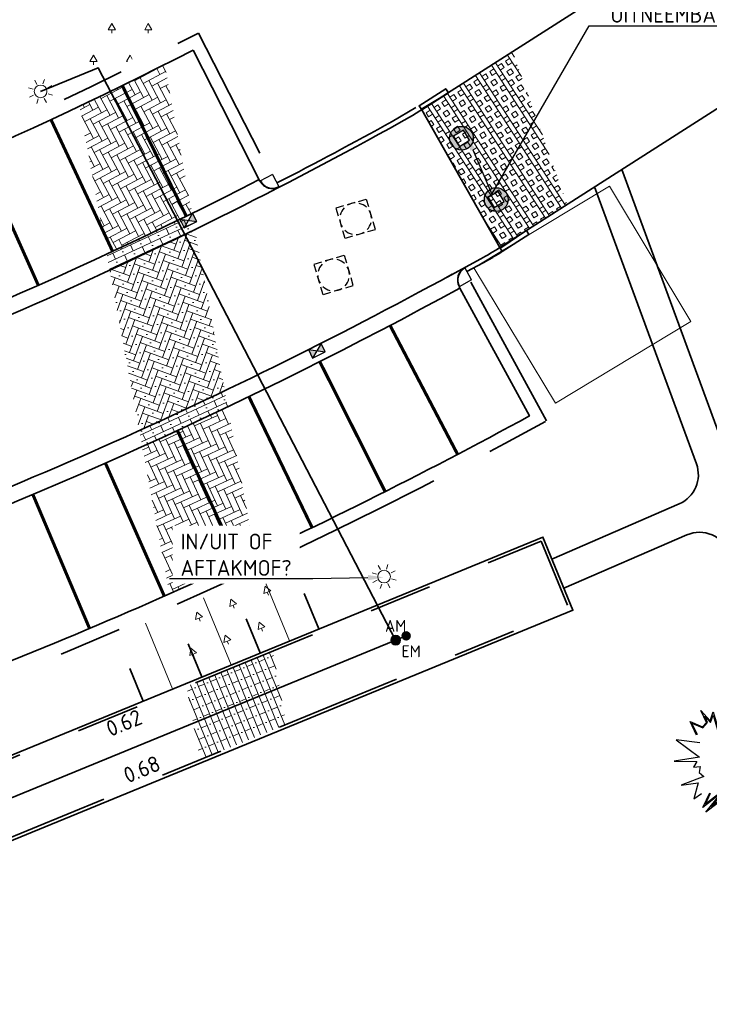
# Model space of a CAD drawing. Header units: metres. Extents: x 109063 to 109671, y 521086 to 521391.
# Tile 79 of 85: x 109370 to 109392, y 521263 to 521294. Entities that reach past the tile are written whole.
import ezdxf
from ezdxf import colors
from ezdxf.entities.mleader import LeaderData, LeaderLine
from ezdxf.enums import TextEntityAlignment as Align
from ezdxf.lldxf.tags import DXFTag
from ezdxf.math import Vec2, Vec3

# ---------------------------------------------------------------- set-up
doc = ezdxf.new("R2010")
doc.units = ezdxf.units.M
for name, pattern in [('NLCS-HIDDEN', [4, 2, -2]), ('VH-OPSLUITBAND-SO', [10, 4, -2, 2, -2]), ('VH-TROTTOIRBAND-SO', [15, 5, -2, 2, -2, 2, -2])]:
    doc.linetypes.add(name, pattern=pattern)
for name, color, linetype, lineweight in [('N-WE-GR-BEPLANTING_NATUUR_BOS-A-200', 92, 'Continuous', 18), ('N-WE-GR-HEESTER_SYMPHORICARPOS ALBUS (SNEEUWBES)-S', 90, 'Continuous', 25), ('N-WE-GW-TALUDARCERING-S', 90, 'Continuous', 25), ('N-WE-GW-TALUDARCERING_KORT-G', 90, 'Continuous', 35), ('N-WE-GW-TALUDARCERING_LANG-G', 90, 'Continuous', 18), ('N-WE-IE-MEUBILAIR_WEGMEUBILAIR_PAAL-S-200', 7, 'Continuous', 25), ('N-WE-KL-ET_LS_OV_LICHTMAST-S', 190, 'Continuous', 25), ('N-WE-OV-HULPSTUK_MOF-S-200', 190, 'Continuous', 25), ('N-WE-OV-KABEL_GROEP1-G', 190, 'OV-KABEL-SO', 35), ('N-WE-RI-HWA_KOLK_STRAATKOLK-S-200', 150, 'Continuous', 25), ('N-WE-RI-PUT-S-250', 7, 'Continuous', 25), ('N-WE-VH-KANTOPSLUITING_OPSLUITBAND_100X200-G', 150, 'VH-OPSLUITBAND-SO', 35), ('N-WE-VH-KANTOPSLUITING_TROTTOIRBAND_130 150_160_HOEKBLOK-S', 210, 'Continuous', 25), ('N-WE-VH-KANTOPSLUITING_TROTTOIRBAND_130X150-G', 210, 'VH-TROTTOIRBAND-SO', 35), ('N-WE-VH-KANTVERHARDING_VOETPAD_WANDELPAD-G', 2, 'Continuous', 35), ('N-WE-VH-KANTVERHARDING_WEG-G', 4, 'Continuous', 35), ('N-WE-VH-VERHARDING_STRAATBAKSTENEN_DIKFORMAAT_ZWART-A-200', 7, 'Continuous', 18), ('N-WE-VW-MARKERING_PARKEERVAK-G', 7, 'NLCS-HIDDEN', 35), ('X-XX-AL-PEILMAAT-T25', 7, 'Continuous', 25), ('X-XX-AL-T25', 7, 'Continuous', 25)]:
    doc.layers.add(name, color=color, linetype=linetype, lineweight=lineweight)
for name, color, linetype, lineweight, true_color in [('N-WE-GR-BOOMVAK-G', 7, 'Continuous', 18, 0xcc6600), ('N-WE-OV-KABEL_AANSLUITKABEL-G', 3, 'OV-KABEL-SO', 35, 0x00ff00), ('N-WE-VH-KANTOPSLUITING_TROTTOIRBAND_130 150_250_EINDVERLOOPBAND-S', 6, 'Continuous', 35, 0xff00ff), ('N-WE-VH-KANTOPSLUITING_TROTTOIRBAND_400-G', 6, 'VH-TROTTOIRBAND-SO', 35, 0xff00ff), ('N-WE-VH-VERHARDING_GRASBETONSTEEN-A', 7, 'Continuous', 18, 0x52a500), ('N-WE-VH-VERHARDING_STRAATBAKSTEEN-A', 7, 'Continuous', 18, 0xa50029), ('N-WE-VH-VERHARDING_STRAATBAKSTEEN_VOETPAD-A', 7, 'Continuous', 18, 0xe60000)]:
    doc.layers.add(name, color=color, linetype=linetype, lineweight=lineweight, true_color=true_color)
doc.layers.get('0').freeze()
doc.styles.add('NLCS-ISO', font='NLCS-ISO.ttf')
doc.styles.add('NLCS-ISO-M200-T25', font='NLCS-ISO.ttf', dxfattribs={"height": 0.5})
doc.styles.get("Standard").update_dxf_attribs({"font": 'isocpeur.ttf'})
tags = doc.linetypes.add('OV-KABEL-SO', pattern='A,4,-1,[103,NLCS.SHX,S=0.75,R=0,X=0,Y=0],-1,4,-1.5,["0V",Standard,S=1,R=0,X=0,Y=-0.5],-3', length=14.5).pattern_tags.tags
tags[18] = DXFTag(74, 10)
pattern_1 = [(25, (0, 0), (-0.08748198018, 0.18760571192), []), (115, (0.5628, 0.26245), (-0.56281713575, -0.26244594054), [0.207, -0.207]), (115, (0.1939, 0.3188), (-0.56281713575, -0.26244594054), [0.207, -0.207]), (25, (0.23767, 0.22503), (-0.17496396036, 0.37521142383), [0, -0.621, 0, 0]), (25, (0.4316, 0.54385), (-0.17496396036, 0.37521142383), [0, -0.621, 0, 0])]
pattern_2 = [(118, (0, 0), (-0.27048383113, 0.082695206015), [0.8, -0.4]), (28, (-0.52977, -0.28168), (-0.27048383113, 0.082695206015), [0.8, -0.4])]

# ---------------------------------------------------------------- blocks, each defined once
blk = doc.blocks.new('*U99')
at = {"layer": 'N-WE-GW-TALUDARCERING_KORT-G'}
for p, q in [((109379.274, 521274.674), (109378.812, 521275.8)), ((109377.424, 521273.915), (109376.98, 521274.997)), ((109375.574, 521273.156), (109375.143, 521274.206)), ((109373.723, 521272.396), (109373.301, 521273.426))]:
    blk.add_line(p, q, dxfattribs=at)
at = {"layer": 'N-WE-GW-TALUDARCERING_LANG-G'}
for p, q in [((109378.349, 521274.294), (109377.444, 521276.5)), ((109376.499, 521273.535), (109375.625, 521275.664)), ((109374.649, 521272.776), (109373.797, 521274.853))]:
    blk.add_line(p, q, dxfattribs=at)
blk = doc.blocks.new('SKL-ET_OV_LICHTMAST-SO')
at = {"color": 0, "linetype": 'ByBlock', "lineweight": 18}
for points in [[(0, 2), (0, 1.25)], [(-1.25, 0), (-2, 0)], [(-1.41, 1.41), (-0.88, 0.88)], [(0.88, 0.88), (1.41, 1.41)], [(2, 0), (1.25, 0)], [(-1.41, -1.41), (-0.88, -0.88)], [(0, -1.25), (0, -2)], [(0.88, -0.88), (1.41, -1.41)]]:
    blk.add_lwpolyline(points, dxfattribs=at)
blk.add_circle((0, 0), 1, dxfattribs=at)
blk = doc.blocks.new('SRI-KOLK_STRAAT-SO')
h = blk.add_hatch(color=256)
h.dxf.hatch_style = 1
h.paths.add_polyline_path([(-1.125, 1.5), (-1.125, 0), (0, 0.75)])
h.paths.add_polyline_path([(1.125, 1.5), (0, 0.75), (1.125, 0)])
for p, q in [((-1.125, 0), (1.125, 1.5)), ((1.125, 0), (-1.125, 1.5))]:
    blk.add_line(p, q)
blk.add_lwpolyline([(-1.125, 0), (1.125, 0), (1.125, 1.5), (-1.125, 1.5)], close=True)
blk = doc.blocks.new('SVH-TROTTOIRBAND EINDVERLOOPBAND_130 150X250_150X120_LINKS_L1000_HD-MM')
for p in [(-900, 0), (0, 20)]:
    blk.add_line(p, (-100, 20))
blk.add_lwpolyline([(-1000, 0), (0, 0), (0, 150), (-1000, 150)], close=True)
blk = doc.blocks.new('SVH-TROTTOIRBAND EINDVERLOOPBAND_130 150X250_150X120_RECHTS_L1000_HD-MM')
for p in [(0, 20), (900, 0)]:
    blk.add_line(p, (100, 20))
blk.add_lwpolyline([(1000, 0), (0, 0), (0, 150), (1000, 150)], close=True)
blk = doc.blocks.new('SRI-PUT_OPHOOGTEBRENGEN-SO')
for p, q in [((-0.5, 2), (0.5, 2)), ((-2, -0.5), (-2, 0.5)), ((2, -0.5), (2, 0.5)), ((-0.5, -2), (0.5, -2))]:
    blk.add_line(p, q)
for points in [[(-1, 2), (-2, 2), (-2, 1)], [(1, 2), (2, 2), (2, 1)], [(-1, -2), (-2, -2), (-2, -1)], [(1, -2), (2, -2), (2, -1)]]:
    blk.add_lwpolyline(points)
for start, end in [(120, 150), (75.5225, 104.4775), (30, 60), (165.5225, 194.4775), (345.5225, 14.4775), (210, 240), (300, 330), (255.5225, 284.4775)]:
    blk.add_arc((0, 0), 2, start, end)
blk = doc.blocks.new('SGR-HEESTER_06')
at = {"flags": 128}
for points in [[(-0.247, 0.534), (-0.247, 0.776), (-0.104, 0.615), (-0.104, 0.615), (-0.018, 0.652), (-0.018, 0.857), (0.045, 0.652), (0.15, 0.758), (0.131, 0.652), (0.094, 0.391), (0.336, 0.77), (0.343, 0.59), (0.585, 0.609), (0.398, 0.503), (0.74, 0.46), (0.492, 0.36)], [(-0.232, 0.534), (-0.232, 0.736), (-0.109, 0.596), (-0.002, 0.642), (-0.002, 0.753), (0.037, 0.623), (0.127, 0.712), (0.116, 0.654), (0.069, 0.324), (0.323, 0.72), (0.328, 0.573), (0.517, 0.588), (0.351, 0.494), (0.679, 0.452), (0.486, 0.375)], [(-0.247, 0.404), (-0.57, 0.602), (-0.353, 0.199), (-0.738, 0.311), (-0.415, 0.156), (-0.502, 0.094), (-0.402, 0.063), (-0.458, -0.018), (-0.415, -0.105), (-0.8, -0.08), (-0.539, -0.161), (-0.707, -0.359), (-0.564, -0.335)], [(0.628, 0.224), (0.876, 0.187), (0.672, 0.131), (0.827, -0.204), (0.628, -0.111), (0.771, -0.316), (0.628, -0.31), (0.715, -0.521), (0.423, -0.229), (0.591, -0.608), (0.423, -0.552), (0.479, -0.763), (0.355, -0.601), (0.206, -0.856), (0.212, -0.403), (0.125, -0.862), (0.069, -0.645)], [(-0.049, -0.564), (-0.092, -0.85), (-0.136, -0.645), (-0.34, -0.769), (-0.173, -0.533), (-0.626, -0.632), (-0.272, -0.459), (-0.638, -0.546), (-0.44, -0.378)], [(-0.064, -0.562), (-0.095, -0.764), (-0.125, -0.621), (-0.285, -0.718), (-0.137, -0.51), (-0.506, -0.59), (-0.143, -0.412), (-0.579, -0.516), (-0.43, -0.39)]]:
    blk.add_lwpolyline(points, dxfattribs=at)
blk = doc.blocks.new('SVH-TROTTOIRBAND HOEKBLOK_130 150X160_R450_H90UITW_VB-MM')
at = {"linetype": 'Continuous'}
for q in [(450, 450), (0, 0)]:
    blk.add_line((0, 450), q, dxfattribs=at)
for radius in [450, 430]:
    blk.add_arc((0, 450), radius, 270, 0, dxfattribs=at)
blk = doc.blocks.new('SIE-WEG_PAAL_UITNEEMBAAR-SO')
h = blk.add_hatch(color=256)
h.paths.add_polyline_path([(0.938, 0, 1), (-0.937, 0, 1)])
h.paths.add_polyline_path([(0.466, -0.467), (-0.469, -0.467), (-0.469, 0.467), (0.466, 0.467)], flags=16)
at = {"flags": 128}
blk.add_lwpolyline([(0.466, 0.467), (-0.469, 0.467), (-0.469, -0.467), (0.466, -0.467)], close=True, dxfattribs=at)
blk.add_circle((0, 0), 0.938)
blk = doc.blocks.new('SOV-HULP_MOF_AFTAKMOF-SO')
h = blk.add_hatch(color=256)
h.dxf.hatch_style = 1
edge = h.paths.add_edge_path()
edge.add_arc((0, 0), 1, 180, 360)
edge.add_arc((0, 0), 1, 0, 180)
at = {"flags": 128}
blk.add_lwpolyline([(-1, 0, 1), (1, 0, 1)], format="xyb", close=True, dxfattribs=at)
at = {"style": 'NLCS-ISO'}
blk.add_attdef('AM', text='', height=2.5, dxfattribs=at).set_placement((0, 3), align=Align.MIDDLE)
at = {"style": 'NLCS-ISO', "flags": 1}
for tag, p in [('OMSCHRIJVING_LEGENDA', (0, -8.43)), ('LOCATIE', (0, -12.22)), ('MASTNUMMER', (0, -16)), ('VAN', (0, -19.78)), ('NAAR', (0, -23.57)), ('AFTAKKING', (0, -27.35)), ('VOEDINGSPUNT', (0, -31.14)), ('GROEPSNUMMER', (0, -34.92)), ('POSITIE_X', (0, -38.71)), ('POSITIE_Y', (0, -42.49)), ('OVERIGE_OPMERKING(EN)_2', (0, -50.06))]:
    blk.add_attdef(tag, p, '', height=1.8, dxfattribs=at)
at = {"style": 'NLCS-ISO'}
blk.add_attdef('OVERIGE_OPMERKING(EN)_1', (0, -46.28), '', height=1.8, dxfattribs=at)
blk = doc.blocks.new('SOV-HULP_MOF_EINDMOF-SO')
h = blk.add_hatch(color=256)
h.dxf.hatch_style = 1
edge = h.paths.add_edge_path()
edge.add_arc((0, 0), 1, 180, 360)
edge.add_arc((0, 0), 1, 0, 180)
at = {"style": 'NLCS-ISO'}
blk.add_attdef('SOORT_MOF', text='', height=2.5, dxfattribs=at).set_placement((0, 3), align=Align.MIDDLE)
at = {"style": 'NLCS-ISO', "flags": 1}
for tag, p in [('OMSCHRIJVING_LEGENDA', (0, -8.43)), ('LOCATIE', (0, -12.22)), ('MASTNUMMER', (0, -16)), ('VAN', (0, -19.78)), ('NAAR', (0, -23.57)), ('AFTAKKING', (0, -27.35)), ('VOEDINGSPUNT', (0, -31.14)), ('GROEPSNUMMER', (0, -34.92)), ('POSITIE_X', (0, -38.71)), ('POSITIE_Y', (0, -42.49)), ('OVERIGE_OPMERKING(EN)_2', (0, -50.06))]:
    blk.add_attdef(tag, p, '', height=1.8, dxfattribs=at)
at = {"style": 'NLCS-ISO'}
blk.add_attdef('OVERIGE_OPMERKING(EN)_1', (0, -46.28), '', height=1.8, dxfattribs=at)

msp = doc.modelspace()

# ---------------------------------------------------------------- hatches: boundary and pattern name
at = {"layer": 'N-WE-GR-BEPLANTING_NATUUR_BOS-A-200'}
h = msp.add_hatch(dxfattribs=at)
h.set_pattern_fill('AGR-BOS-SO', color=256, scale=0.2, pattern_type=2)
h.set_pattern_definition([(0, (109286.0104, 521173.618), (0.57735, 1), [0.23094, -0.92376]), (240, (109286.1259, 521173.818), (0.5773504, -1), [0.23094, -0.92376]), (300, (109286.1259, 521173.818), (1.1547004, 2e-07), [0.23094, -0.92376]), (270, (109286.1259, 521173.61804), (0.57735, -1), [0.1, -1.9])])
h.paths.add_polyline_path([(109371.594, 521291.819), (109371.312, 521293.347), (109374.191, 521294.773), (109374.523, 521293.259)])
at = {"layer": 'N-WE-GR-BEPLANTING_NATUUR_BOS-A-200', "transparency": 33554687}
h = msp.add_hatch(dxfattribs=at)
h.set_pattern_fill('AGR-BOS-SO', color=256, scale=0.2, angle=20.835, pattern_type=2)
h.set_pattern_definition([(20.835, (109286.0891, 521173.59), (0.183919, 1.139959), [0.23094, -0.92376]), (260.835, (109286.1259, 521173.818), (0.895274, -0.729258), [0.23094, -0.92376]), (320.835, (109286.1259, 521173.818), (1.079193, 0.410701), [0.23094, -0.92376]), (290.83498, (109286.19705, 521173.6311), (0.895274, -0.7292583), [0.1, -1.9])])
h.paths.add_polyline_path([(109374.693, 521275.161), (109375.07, 521273.165), (109378.344, 521274.508), (109378.197, 521276.74)])
at = {"layer": 'N-WE-VH-VERHARDING_GRASBETONSTEEN-A'}
h = msp.add_hatch(dxfattribs=at)
h.set_pattern_fill('AVH-GRASBETONSTEEN_01-SO', color=256, scale=0.3, angle=33, pattern_type=2)
h.set_pattern_definition([(123, (0, 0), (-0.5032023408, -0.326783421), []), (123, (0.1258, 0.0817), (-0.5032023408, -0.326783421), []), (33, (0, 0), (-0.326783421, 0.5032023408), [-0.15, 0.15]), (33, (-0.0817, 0.1258), (-0.326783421, 0.5032023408), [-0.15, 0.15]), (33, (-0.1634, 0.2516), (-0.326783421, 0.5032023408), [0.15, -0.15]), (33, (-0.2451, 0.3774), (-0.326783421, 0.5032023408), [0.15, -0.15]), (123, (0.2516, 0.1634), (-0.5032023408, -0.326783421), [0.15, -0.15]), (123, (0.3774, 0.2451), (-0.5032023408, -0.326783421), [0.15, -0.15])])
h.paths.add_polyline_path([(109382.529, 521291.094), (109384.995, 521286.736), (109385.821, 521287.264), (109387.131, 521288.101), (109385.399, 521292.928), (109384.576, 521292.402), (109383.443, 521291.678)])
at = {"layer": 'N-WE-VH-VERHARDING_STRAATBAKSTEEN-A'}
h = msp.add_hatch(dxfattribs=at)
h.set_pattern_fill('AVH-SBS_DIKFORMAAT_HALFST-SO', color=256, scale=3, angle=25, pattern_type=2)
h.set_pattern_definition(pattern_1)
edge = h.paths.add_edge_path()
edge.add_line((109372.57, 521286.53), (109372.664, 521286.022))
edge.add_arc((109311.418, 521417.844), 145.355, 294.91981, 296.14622)
edge.add_line((109375.471, 521287.363), (109374.945, 521287.662))
edge.add_arc((109311.418, 521417.844), 144.855, 294.97084, 296.01158, ccw=False)
h = msp.add_hatch(dxfattribs=at)
h.set_pattern_fill('AVH-SBS_DIKFORMAAT_KEPER', color=256, scale=3, angle=250, pattern_type=2)
h.set_pattern_definition([(250, (0, 0), (0.123718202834, -0.26531454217), [0.828, -0.414]), (160, (0.58355, -0.2124), (0.123718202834, -0.26531454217), [0.828, -0.414]), (250, (-0.07974, -0.5217), (0.123718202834, -0.26531454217), [0, -1.242]), (250, (0.25638, -0.20346), (0.123718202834, -0.26531454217), [0, -1.242])])
edge = h.paths.add_edge_path()
edge.add_line((109376.301, 521282.209), (109375.36, 521287.309))
edge.add_arc((109311.418, 521417.844), 145.355, 294.91981, 296.09747, ccw=False)
edge.add_line((109372.664, 521286.022), (109373.6, 521280.949))
edge.add_arc((109311.418, 521417.844), 150.355, 294.42876, 295.56457)
h = msp.add_hatch(dxfattribs=at)
h.set_pattern_fill('AVH-SBS_DIKFORMAAT_HALFST-SO', color=256, scale=3, angle=25, pattern_type=2)
h.set_pattern_definition(pattern_1)
edge = h.paths.add_edge_path()
edge.add_line((109376.395, 521281.7), (109376.301, 521282.209))
edge.add_arc((109311.418, 521417.844), 150.355, 294.42876, 295.56457, ccw=False)
edge.add_line((109373.6, 521280.949), (109373.693, 521280.443))
edge.add_arc((109311.033, 521418.606), 151.709, 294.39538, 295.52085)
at = {"layer": 'N-WE-VH-VERHARDING_STRAATBAKSTEEN_VOETPAD-A'}
h = msp.add_hatch(dxfattribs=at)
h.set_pattern_fill('AVH-SBS_DIKFORMAAT_HALFST-SO', color=256, scale=3, angle=112.3085, pattern_type=2)
h.set_pattern_definition([(112.308545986, (0, 0), (-0.19150669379, -0.07857599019), []), (202.30854599, (-0.2357, 0.5745), (0.2357279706, -0.57452008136), [0.207, -0.207]), (202.30854599, (-0.3094, 0.2087), (0.2357279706, -0.57452008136), [0.207, -0.207]), (112.30854599, (-0.2136, 0.24797), (-0.38301338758, -0.15715198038), [0, -0.621, 0, 0]), (112.30854599, (-0.523, 0.45666), (-0.38301338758, -0.15715198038), [0, -0.621, 0, 0])])
h.paths.add_polyline_path([(109375.094, 521272.851), (109375.52, 521270.539), (109378.247, 521271.658), (109377.821, 521273.97)])
at = {"layer": 'N-WE-VH-VERHARDING_STRAATBAKSTENEN_DIKFORMAAT_ZWART-A-200'}
h = msp.add_hatch(dxfattribs=at)
h.set_pattern_fill('AVH-SBS_LINGEFORMAAT_ELLEBOOG-SO', color=256, scale=2.5, angle=118, pattern_type=2)
h.set_pattern_definition(pattern_2)
h.paths.add_polyline_path([(109374.398, 521292.524, -0.00266), (109373.061, 521291.861), (109375.083, 521287.729, 0.000352), (109375.266, 521287.819)])
h = msp.add_hatch(dxfattribs=at)
h.set_pattern_fill('AVH-SBS_LINGEFORMAAT_ELLEBOOG-SO', color=256, scale=2.5, angle=118, pattern_type=2)
h.set_pattern_definition(pattern_2)
h.paths.add_polyline_path([(109373.061, 521291.861, -0.00268), (109371.707, 521291.208), (109372.424, 521287.319), (109372.754, 521286.615, 0.004456), (109375.083, 521287.729)])
h = msp.add_hatch(dxfattribs=at)
h.set_pattern_fill('AVH-SBS_LINGEFORMAAT_ELLEBOOG-SO', color=256, scale=2.5, angle=294.7026, pattern_type=2)
h.set_pattern_definition([(294.702597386, (0, 0), (0.26527949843, -0.09811619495), [0.8, -0.4]), (204.702597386, (0.5451, 0.25074), (0.26527949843, -0.09811619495), [0.8, -0.4])])
edge = h.paths.add_edge_path()
edge.add_line((109377.258, 521277.02), (109376.395, 521281.7))
edge.add_arc((109311.033, 521418.606), 151.709, 294.39538, 295.52085, ccw=False)
edge.add_line((109373.693, 521280.443), (109374.552, 521275.786))
edge.add_arc((109311.418, 521417.844), 155.455, 293.96141, 295.05758)

# ---------------------------------------------------------------- linework, layer by layer
at = {"layer": 'N-WE-OV-KABEL_AANSLUITKABEL-G', "flags": 128}
msp.add_lwpolyline([(109370.478, 521291.674), (109372.299, 521292.418), (109381.705, 521274.32)], dxfattribs=at)
at = {"layer": 'N-WE-OV-KABEL_GROEP1-G', "flags": 128}
msp.add_lwpolyline([(109330.878, 521257.88), (109330.618, 521259.04), (109362.84, 521266.58), (109382.037, 521274.456)], dxfattribs=at)
at = {"layer": 'N-WE-VH-KANTOPSLUITING_OPSLUITBAND_100X200-G', "flags": 128}
msp.add_lwpolyline([(109360.998, 521275.264), (109363.102, 521269.078, 0.432316), (109364.429, 521268.475), (109386.305, 521277.451), (109387.178, 521275.323), (109364.622, 521266.068, 0.396268), (109364.338, 521265.444), (109364.893, 521263.801, -0.072349), (109370.014, 521234.769, 0.310013), (109371.416, 521232.851)], format="xyb", dxfattribs=at)
at = {"layer": 'N-WE-VH-KANTOPSLUITING_TROTTOIRBAND_130X150-G', "flags": 128}
for points in [[(109377.952, 521288.779, 0.007088), (109381.59, 521290.72), (109382.448, 521291.221)], [(109383.96, 521285.974), (109384.471, 521286.253, 0.017304), (109385.076, 521286.61)]]:
    msp.add_lwpolyline(points, format="xyb", dxfattribs=at)
at = {"layer": 'N-WE-VH-KANTOPSLUITING_TROTTOIRBAND_400-G', "flags": 128}
msp.add_lwpolyline([(109338.061, 521275.409), (109337.119, 521280.371, 0.032008), (109354.456, 521284.776, 0.004469), (109356.828, 521285.566, 0.036278), (109375.47, 521293.519), (109377.77, 521289.023)], format="xyb", dxfattribs=at)
msp.add_lwpolyline([(109377.974, 521288.625), (109377.975, 521288.622)], dxfattribs=at)
at = {"layer": 'N-WE-VH-KANTOPSLUITING_TROTTOIRBAND_400-G'}
msp.add_lwpolyline([(109383.846, 521286.079), (109383.844, 521286.083)], dxfattribs=at)
msp.add_lwpolyline([(109362.864, 521276.086), (109364.599, 521271.343, 0.038583), (109386.477, 521281.253), (109384.06, 521285.687)], format="xyb", dxfattribs=at)
at = {"layer": 'N-WE-VH-KANTVERHARDING_VOETPAD_WANDELPAD-G', "flags": 128}
msp.add_lwpolyline([(109395.069, 521232.191), (109395.141, 521234.019, 0.081502), (109394.782, 521236.911), (109393.837, 521240.123, -0.279414), (109396.755, 521251.147, 0.229551), (109397.96, 521254.421), (109397.104, 521263.053, 0.063474), (109396.595, 521265.271), (109392.253, 521277.077, 0.430922), (109390.917, 521277.65), (109387.024, 521275.962)], format="xyb", dxfattribs=at)
at = {"layer": 'N-WE-VH-KANTVERHARDING_WEG-G'}
for p, q in [((109384.995, 521286.736), (109395.731, 521293.596)), ((109382.529, 521291.094), (109384.995, 521286.736))]:
    msp.add_line(p, q, dxfattribs=at)
for points in [[(109331.872, 521285.496), (109330.883, 521282.899, 0.584454), (109337.57, 521274.861, 0.032989), (109356.148, 521279.543, 0.004469), (109358.613, 521280.364, 0.044584), (109382.238, 521290.908), (109391.348, 521296.729)], [(109375.297, 521292.98, -0.035562), (109356.958, 521285.188, -0.004469), (109354.579, 521284.395, -0.031293), (109337.587, 521280.052), (109338.454, 521275.484)], [(109338.445, 521275.533, 0.031293), (109355.995, 521280.018, 0.004469), (109358.451, 521280.837, 0.035562), (109377.392, 521288.885, 0.035562)], [(109383.332, 521285.802), (109384.399, 521286.384, 0.017304), (109384.995, 521286.736)]]:
    msp.add_lwpolyline(points, format="xyb", dxfattribs=at)
for points in [[(109375.297, 521292.98), (109377.414, 521288.841)], [(109383.733, 521285.452), (109383.709, 521285.495)]]:
    msp.add_lwpolyline(points, dxfattribs=at)
at = {"layer": 'N-WE-VH-KANTVERHARDING_WEG-G', "flags": 128}
for points in [[(109363.259, 521276.171, 0.037095), (109383.733, 521285.452), (109385.935, 521281.412, -0.037298), (109364.838, 521271.856), (109363.232, 521276.243)], [(109360.947, 521275.722), (109363.197, 521269.11, 0.432316), (109364.391, 521268.567), (109386.36, 521277.581), (109387.309, 521275.268), (109364.66, 521265.975, 0.39634), (109364.433, 521265.476), (109364.988, 521263.832, -0.07235), (109370.114, 521234.772, 0.397186), (109372.056, 521232.833, 0.288245)]]:
    msp.add_lwpolyline(points, format="xyb", dxfattribs=at)
at = {"layer": 'N-WE-VH-KANTVERHARDING_WEG-G'}
msp.add_arc((109311.418, 521417.844), 150.355, 288.9466, 298.64382, dxfattribs=at)
at = {"layer": 'N-WE-VW-MARKERING_PARKEERVAK-G', "ltscale": 0.5, "const_width": 0.1}
for points in [[(109373.061, 521291.861), (109375.083, 521287.729)], [(109370.806, 521290.783), (109372.754, 521286.615)], [(109368.532, 521289.744), (109370.405, 521285.543)], [(109383.664, 521280.196), (109381.529, 521284.272)], [(109381.373, 521279.018), (109379.306, 521283.128)], [(109379.064, 521277.878), (109377.064, 521282.022)], [(109376.735, 521276.777), (109374.804, 521280.952)], [(109374.389, 521275.714), (109372.527, 521279.92)], [(109372.025, 521274.69), (109370.234, 521278.925)]]:
    msp.add_lwpolyline(points, dxfattribs=at)

# ---------------------------------------------------------------- block references
at = {"layer": 'N-WE-GR-HEESTER_SYMPHORICARPOS ALBUS (SNEEUWBES)-S', "xscale": 2, "yscale": 2, "zscale": 2, "rotation": 24.95459887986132}
msp.add_blockref('SGR-HEESTER_06', (109392.116, 521270.554), dxfattribs=at)
at = {"layer": 'N-WE-GW-TALUDARCERING-S'}
msp.add_blockref('*U99', (0, 0), dxfattribs=at)
at = {"layer": 'N-WE-KL-ET_LS_OV_LICHTMAST-S', "xscale": 0.2, "yscale": 0.2, "zscale": 0.2, "rotation": 27.7805159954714}
for p in [(109370.478, 521291.674), (109381.338, 521276.331)]:
    msp.add_blockref('SKL-ET_OV_LICHTMAST-SO', p, dxfattribs=at)
at = {"layer": 'N-WE-OV-HULPSTUK_MOF-S-200', "xscale": 0.15, "yscale": 0.15, "zscale": 0.2}
msp.add_blockref('SOV-HULP_MOF_AFTAKMOF-SO', (109381.705, 521274.32), dxfattribs=at).add_auto_attribs({'AM': 'AM'})
at = {"layer": 'N-WE-OV-HULPSTUK_MOF-S-200'}
ref = msp.add_blockref('SOV-HULP_MOF_EINDMOF-SO', (109382.037, 521274.456), dxfattribs=dict(at, xscale=0.15, yscale=0.15, zscale=0.2))
ref.add_attrib('SOORT_MOF', 'EM', dxfattribs={"layer": '0', "height": 0.375, "style": 'NLCS-ISO'}).set_placement((109382.195, 521273.968), align=Align.MIDDLE)
at = {"layer": 'N-WE-RI-HWA_KOLK_STRAATKOLK-S-200', "xscale": 0.2, "yscale": 0.2, "zscale": 0.2}
for p, rotation in [((109375.083, 521287.729), 205.9953601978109), ((109379.147, 521283.607), 205.729367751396)]:
    msp.add_blockref('SRI-KOLK_STRAAT-SO', p, dxfattribs=dict(at, rotation=rotation))
at = {"layer": 'N-WE-RI-PUT-S-250', "xscale": 0.25, "yscale": 0.25, "zscale": 0.25}
for p, rotation in [((109380.44, 521287.646), 196.7825750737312), ((109379.742, 521285.869), 196.7825750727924)]:
    msp.add_blockref('SRI-PUT_OPHOOGTEBRENGEN-SO', p, dxfattribs=dict(at, rotation=rotation))
at = {"layer": 'N-WE-VH-KANTOPSLUITING_TROTTOIRBAND_130 150_160_HOEKBLOK-S', "xscale": 0.001, "yscale": 0.001, "zscale": 0.001}
for p, rotation in [((109377.414, 521288.841), 297.0934504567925), ((109383.889, 521286.106), 208.5905162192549)]:
    msp.add_blockref('SVH-TROTTOIRBAND HOEKBLOK_130 150X160_R450_H90UITW_VB-MM', p, dxfattribs=dict(at, rotation=rotation))
at = {"layer": 'N-WE-VH-KANTOPSLUITING_TROTTOIRBAND_130 150_250_EINDVERLOOPBAND-S', "extrusion": (-7.25476e-06, -4.8448e-06, 1), "xscale": 0.001, "yscale": 0.001, "zscale": 0.001, "rotation": 32.57441614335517}
msp.add_blockref('SVH-TROTTOIRBAND EINDVERLOOPBAND_130 150X250_150X120_RECHTS_L1000_HD-MM', (109382.529, 521291.094, -3.319), dxfattribs=at)
at = {"layer": 'N-WE-VH-KANTOPSLUITING_TROTTOIRBAND_130 150_250_EINDVERLOOPBAND-S', "xscale": 0.001, "yscale": 0.001, "zscale": 0.001, "rotation": 212.5744161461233}
msp.add_blockref('SVH-TROTTOIRBAND EINDVERLOOPBAND_130 150X250_150X120_LINKS_L1000_HD-MM', (109384.995, 521286.736, 0), dxfattribs=at)

# ---------------------------------------------------------------- texts
at = {"layer": 'X-XX-AL-T25', "char_height": 0.5, "attachment_point": 1, "rotation": 22.411, "style": 'NLCS-ISO-M200-T25'}
for s, insert in [('0.62', (109372.493, 521271.718)), ('0.68', (109373.042, 521270.246))]:
    msp.add_mtext_dynamic_manual_height_columns(s, width=1.41981, gutter_width=2.5, heights=[0], dxfattribs=dict(at, insert=insert))

# ---------------------------------------------------------------- next in the draw order: leaders
at = {"layer": 'X-XX-AL-PEILMAAT-T25'}
ml = msp.add_multileader_mtext('Standard', dxfattribs=at)
ml.set_content('IN/UIT OF\\PAFTAKMOF?', color=256, style='NLCS-ISO-M200-T25')
ml.set_leader_properties(color=256, linetype='ByLayer', lineweight=-1)
ml.build(insert=Vec2(0, 0))
ml.multileader.update_dxf_attribs({"text_left_attachment_type": 5, "text_right_attachment_type": 5, "dogleg_length": 0.5, "arrow_head_size": 0.5})
ctx = ml.context
ctx.base_point, ctx.char_height, ctx.arrow_head_size, ctx.landing_gap_size, ctx.plane_origin, ctx.plane_x_axis = Vec3(109374.724, 521276.255), 0.5, 0.5, 0.18, Vec3(109387.093, 521274.974), Vec3(1, 0, 0)
ctx.left_attachment, ctx.right_attachment = 5, 5
notes = []
notes.append((ctx, [(0, (1, 1, 0), (109379.084, 521276.255), (-1, 0, 0), 0.5, [(0, [(109381.33, 521276.308)], 0, [])])]))
ctx.mtext.insert, ctx.mtext.text_direction, ctx.mtext.flow_direction = Vec3(109374.904, 521277.688), Vec3(1, 0, 0), 5
ctx.mtext.has_bg_fill, ctx.mtext.bg_color, ctx.mtext.bg_scale_factor, ctx.mtext.bg_transparency, ctx.mtext.use_window_bg_color = 1, -1027028792, 1.5, 0, 1
at = {"layer": 'X-XX-AL-T25'}
ml = msp.add_multileader_mtext('Standard', dxfattribs=at)
ml.set_content('UITNEEMBARE PAAL', color=256, style='NLCS-ISO-M200-T25')
ml.set_leader_properties(color=256, linetype='ByLayer', lineweight=-1)
ml.build(insert=Vec2(0, 0))
ml.multileader.update_dxf_attribs({"text_left_attachment_type": 5, "text_right_attachment_type": 5, "dogleg_length": 0.5, "arrow_head_size": 0.5})
ctx = ml.context
ctx.base_point, ctx.char_height, ctx.arrow_head_size, ctx.landing_gap_size, ctx.plane_origin = Vec3(109388.319, 521293.749), 0.5, 0.5, 0.18, Vec3(109384.46, 521289.177)
ctx.left_attachment, ctx.right_attachment = 5, 5
notes.append((ctx, [(0, (1, 1, 0), (109387.819, 521293.749), (1, 0), 0.5, [(1, [(109383.946, 521290.288), (109384.742, 521288.42)], 0, [])])]))
ctx.mtext.insert, ctx.mtext.width, ctx.mtext.defined_height, ctx.mtext.flow_direction = Vec3(109388.499, 521294.349), 7.02423, 0.441, 5
ctx.mtext.has_bg_fill, ctx.mtext.bg_color, ctx.mtext.bg_scale_factor, ctx.mtext.bg_transparency, ctx.mtext.use_window_bg_color = 1, -1027028792, 1.5, 0, 1
for ctx, leaders in notes:
    for number, flags, end, landing, length, lines in leaders:
        leader = LeaderData()
        leader.index, (leader.has_last_leader_line, leader.has_dogleg_vector, leader.attachment_direction) = number, flags
        leader.last_leader_point, leader.dogleg_vector, leader.dogleg_length = Vec3(end), Vec3(landing), length
        for number, points, colour, breaks in lines:
            line = LeaderLine()
            line.index, line.vertices, line.color, line.breaks = number, Vec3.list(points), colors.encode_raw_color(colour), breaks
            leader.lines.append(line)
        ctx.leaders.append(leader)

# ---------------------------------------------------------------- next in the draw order: linework, layer by layer
at = {"layer": 'N-WE-GR-BOOMVAK-G'}
msp.add_lwpolyline([(109384.178, 521286.099), (109388.462, 521288.678), (109391.04, 521284.394), (109386.757, 521281.816)], close=True, dxfattribs=at)
at = {"layer": 'N-WE-VH-KANTVERHARDING_VOETPAD_WANDELPAD-G', "flags": 128}
for points in [[(109388.859, 521289.205), (109397.533, 521265.616, -0.063474), (109398.099, 521263.152), (109398.955, 521254.52, -0.229551), (109397.449, 521250.427, 0.279414), (109394.796, 521240.405), (109395.741, 521237.194, -0.081502), (109396.14, 521233.98), (109396.068, 521232.152)], [(109386.644, 521276.887), (109390.675, 521278.635, 0.3977), (109391.216, 521279.898), (109387.996, 521288.654)]]:
    msp.add_lwpolyline(points, format="xyb", dxfattribs=at)

# ---------------------------------------------------------------- next in the draw order: block references
at = {"layer": 'N-WE-IE-MEUBILAIR_WEGMEUBILAIR_PAAL-S-200', "xscale": 0.4, "yscale": 0.4, "zscale": 0.4, "rotation": 30.73025598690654}
for p in [(109383.786, 521290.193), (109384.885, 521288.255)]:
    msp.add_blockref('SIE-WEG_PAAL_UITNEEMBAAR-SO', p, dxfattribs=at)

doc.saveas('drawing.dxf')
